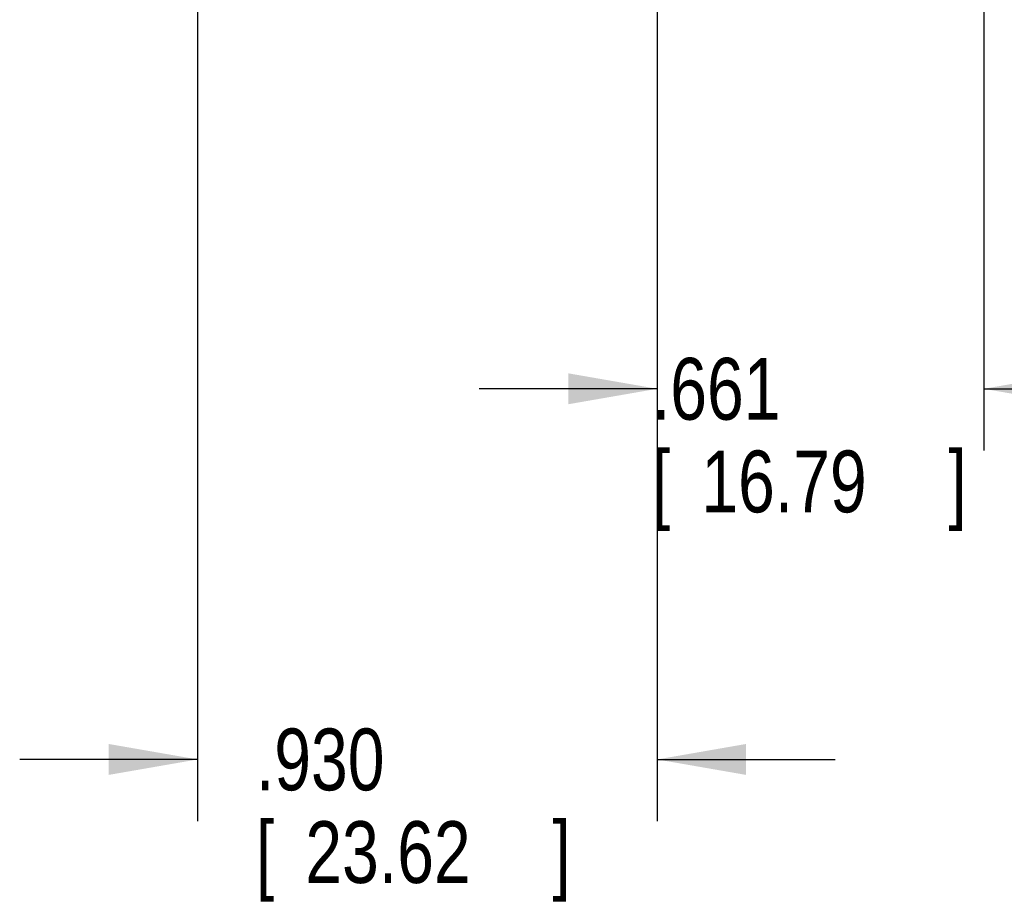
# Model space of a CAD drawing. Header units: inches. Extents: x 0 to 34, y 0 to 22.
# Tile 79 of 111: x 22.7 to 24.7, y 12.9 to 14.7. Entities that reach past the tile are written whole.
import ezdxf

# ---------------------------------------------------------------- set-up
doc = ezdxf.new("R2010")
doc.units = ezdxf.units.IN
doc.header["$LTSCALE"] = 1.87
doc.header["$MEASUREMENT"] = 0
doc.layers.get('0').update_dxf_attribs({"linetype": 'CONTINUOUS'})
doc.layers.add('DIMENSIONS', color=7, linetype='CONTINUOUS')
doc.styles.get("Standard").update_dxf_attribs({"font": 'txt', "width": 0.8})
doc.dimstyles.new('DIMSTYLE_1', dxfattribs={"dimtxt": 0.125, "dimasz": 0.18, "dimexe": 0.18, "dimexo": 0.0625, "dimgap": 0.09, "dimtad": 0, "dimtih": 1, "dimtoh": 1, "dimdec": 3, "dimzin": 4, "dimdsep": 46, "dimtxsty": 'STANDARD', "dimblk": '_FILLED', "dimblk1": '_FILLED', "dimblk2": '_FILLED', "dimcen": 0.09, "dimadec": 0, "dimazin": 0, "dimtp": 0.01, "dimtm": 0.01, "dimtfac": 1, "dimtdec": 3, "dimtofl": 0, "dimtmove": 0, "dimatfit": 3, "dimldrblk": '_FILLED', "dimfxl": 1, "dimtolj": 1, "dimtzin": 4, "dimarcsym": 0})

# ---------------------------------------------------------------- blocks, each defined once
blk = doc.blocks.new('_FILLED')
at = {"color": 0, "linetype": 'BYBLOCK'}
blk.add_solid([(0, 0), (-1, 0.174), (-1, -0.174)], dxfattribs=at)
blk = doc.blocks.new('*D15')
at = {"layer": 'DIMENSIONS', "color": 2, "linetype": 'CONTINUOUS'}
for p, q in [((23.9683, 15.5072), (23.9683, 13.8145)), ((24.6293, 14.7414), (24.6293, 13.8145)), ((23.9683, 13.9395), (23.6083, 13.9395)), ((24.6293, 13.9395), (24.9893, 13.9395))]:
    blk.add_line(p, q, dxfattribs=at)
at = {"layer": 'DIMENSIONS', "color": 2, "linetype": 'CONTINUOUS', "xscale": 0.18, "yscale": 0.18, "zscale": 0.18}
blk.add_blockref('_FILLED', (23.9683, 13.9395), dxfattribs=at)
at = {"layer": 'DIMENSIONS', "color": 2, "linetype": 'CONTINUOUS', "xscale": 0.18, "yscale": 0.18, "zscale": 0.18, "rotation": 180}
blk.add_blockref('_FILLED', (24.6293, 13.9395), dxfattribs=at)
at = {"layer": 'DIMENSIONS', "color": 2, "linetype": 'CONTINUOUS', "width": 0.8}
for s, p in [('.661', (23.9576, 13.877)), ('[', (23.9576, 13.6895)), ('16.79', (24.0576, 13.6895)), (']', (24.5576, 13.6895))]:
    blk.add_text(s, height=0.125, dxfattribs=at).set_placement(p)
blk = doc.blocks.new('*D16')
at = {"layer": 'DIMENSIONS', "color": 2, "linetype": 'CONTINUOUS'}
for p, q in [((23.0383, 15.5072), (23.0383, 13.0645)), ((23.9683, 15.5072), (23.9683, 13.0645)), ((23.0383, 13.1895), (22.6783, 13.1895)), ((23.9683, 13.1895), (24.3283, 13.1895))]:
    blk.add_line(p, q, dxfattribs=at)
at = {"layer": 'DIMENSIONS', "color": 2, "linetype": 'CONTINUOUS', "xscale": 0.18, "yscale": 0.18, "zscale": 0.18}
blk.add_blockref('_FILLED', (23.0383, 13.1895), dxfattribs=at)
at = {"layer": 'DIMENSIONS', "color": 2, "linetype": 'CONTINUOUS', "xscale": 0.18, "yscale": 0.18, "zscale": 0.18, "rotation": 180}
blk.add_blockref('_FILLED', (23.9683, 13.1895), dxfattribs=at)
at = {"layer": 'DIMENSIONS', "color": 2, "linetype": 'CONTINUOUS', "width": 0.8}
for s, p in [('.930', (23.1563, 13.127)), ('[', (23.1563, 12.9395)), (']', (23.7563, 12.9395)), ('23.62', (23.2563, 12.9395))]:
    blk.add_text(s, height=0.125, dxfattribs=at).set_placement(p)

msp = doc.modelspace()

# ---------------------------------------------------------------- dimensions: what is measured, and where the dimension line sits
at = {"layer": 'DIMENSIONS', "color": 2, "linetype": 'CONTINUOUS'}
for base, p1, p2, picture, middle in [((23.0383, 13.1895), (23.9683, 15.5072), (23.0383, 15.5072), '*D16', (23.5063, 13.0957)), ((23.9683, 13.9395), (24.6293, 14.7414), (23.9683, 15.5072), '*D15', (24.3076, 13.8457))]:
    dim = msp.add_linear_dim(base=base, p1=p1, p2=p2, angle=180, dimstyle='DIMSTYLE_1', dxfattribs=at)
    dim.commit()
    dim.dimension.update_dxf_attribs({"geometry": picture, "text_midpoint": middle, "dimtype": 160})

doc.saveas('drawing.dxf')
